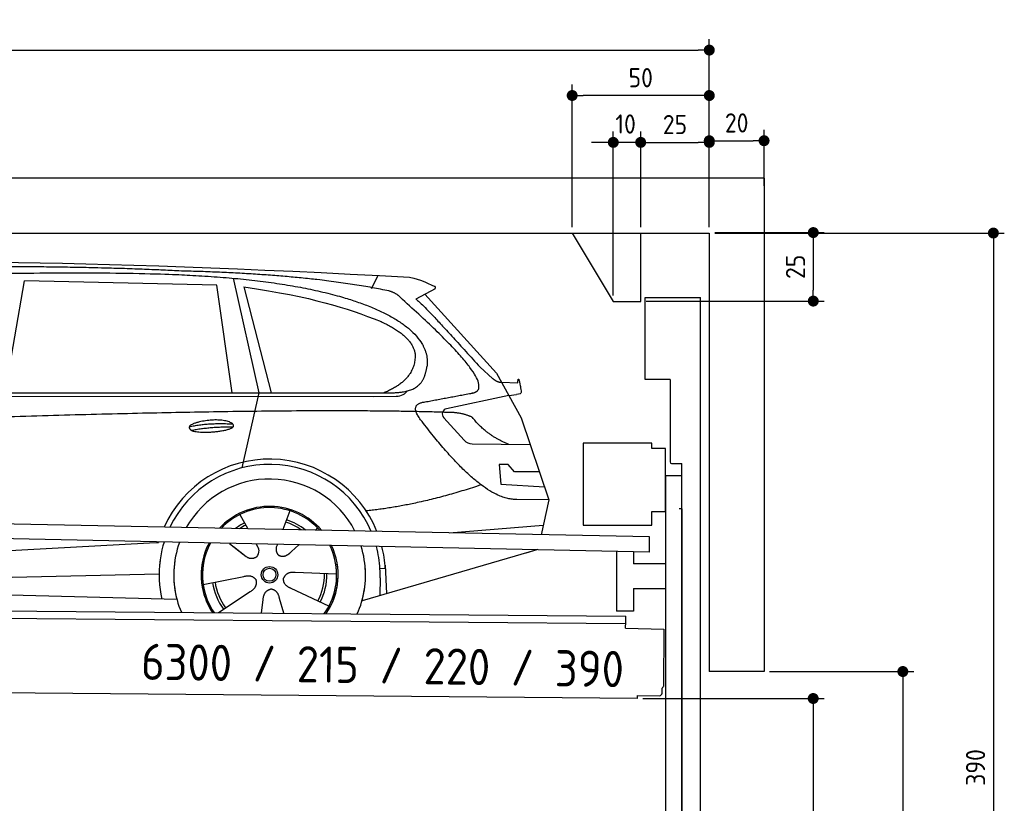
# Model space of a CAD drawing. Header units: millimetres. Extents: x -411 to 6777, y 0 to 7028.
# Tile 6 of 6: x 3183 to 6777, y 4169 to 7028. Entities that reach past the tile are written whole.
import ezdxf

# ---------------------------------------------------------------- set-up
doc = ezdxf.new("R2010")
doc.units = ezdxf.units.MM
doc.layers.add('4', color=3, linetype='Continuous')
for name, color, linetype, lineweight in [('car', 10, 'Continuous', 25), ('Freiraum', 7, 'Continuous', 25), ('Gebäude', 7, 'Continuous', 25), ('Logo', 7, 'Continuous', 25), ('Plattform', 7, 'Continuous', 25), ('Ständer vorne', 7, 'Continuous', 25), ('Tor', 200, 'Continuous', 25)]:
    doc.layers.add(name, color=color, linetype=linetype, lineweight=lineweight)
doc.styles.get("Standard").update_dxf_attribs({"font": 'ISOCP.SHX'})
doc.dimstyles.new('GEN-ISO', dxfattribs={"dimscale": 20, "dimtxt": 3.5, "dimasz": 2, "dimexe": 2, "dimexo": 1, "dimgap": 1.5, "dimtad": 1, "dimdec": 1, "dimlfac": 0.1, "dimdsep": 46, "dimtxsty": 'STANDARD', "dimblk": 'PUNKT', "dimcen": 2, "dimclrd": 256, "dimclre": 256, "dimclrt": 2, "dimadec": 0, "dimazin": 0, "dimtp": 0.1, "dimtm": 0.1, "dimtfac": 0.71, "dimtdec": 1, "dimtmove": 2, "dimatfit": 3, "dimldrblk": 'PUNKT', "dimfxl": 2, "dimtolj": 1, "dimarcsym": 0})

# ---------------------------------------------------------------- blocks, each defined once
blk = doc.blocks.new('PUNKT')
at = {"layer": '4', "color": 0, "linetype": 'ByBlock'}
blk.add_line((-0.5, 0), (-1, 0), dxfattribs=at)
at = {"layer": '4', "color": 0, "linetype": 'ByBlock', "const_width": 0.5}
blk.add_lwpolyline([(-0.25, 0, 1), (0.25, 0, 1)], format="xyb", close=True, dxfattribs=at)
blk = doc.blocks.new('*D67')
at = {"layer": '4', "lineweight": -2, "transparency": 16777216}
for p, q in [((5720, 6250), (6776.9, 6250)), ((6736.9, 6210), (6736.9, 2390)), ((6295.4, 2350), (6776.9, 2350))]:
    blk.add_line(p, q, dxfattribs=at)
at = {"layer": 'Defpoints', "color": 0, "transparency": 16777216}
for p in [(5700, 6250), (6275.4, 2350), (6736.9, 2350)]:
    blk.add_point(p, dxfattribs=at)
at = {"layer": '4', "lineweight": -2, "transparency": 16777216, "xscale": 40, "yscale": 40, "zscale": 40}
for p, rotation in [((6736.9, 6250), 90), ((6736.9, 2350), 270)]:
    blk.add_blockref('PUNKT', p, dxfattribs=dict(at, rotation=rotation))
at = {"layer": '4', "color": 2, "transparency": 16777216, "insert": (6671.9, 4300), "char_height": 70, "attachment_point": 5, "rotation": 90}
blk.add_mtext('390', dxfattribs=at)
blk = doc.blocks.new('*D69')
at = {"layer": '4', "lineweight": -2, "transparency": 16777216}
for p, q in [((5920, 4650), (6446.5, 4650)), ((6406.5, 4610), (6406.5, 2390)), ((6295.4, 2350), (6446.5, 2350))]:
    blk.add_line(p, q, dxfattribs=at)
at = {"layer": 'Defpoints', "color": 0, "transparency": 16777216}
for p in [(5900, 4650), (6275.4, 2350), (6406.5, 2350)]:
    blk.add_point(p, dxfattribs=at)
at = {"layer": '4', "lineweight": -2, "transparency": 16777216, "xscale": 40, "yscale": 40, "zscale": 40}
for p, rotation in [((6406.5, 4650), 90), ((6406.5, 2350), 270)]:
    blk.add_blockref('PUNKT', p, dxfattribs=dict(at, rotation=rotation))
at = {"layer": '4', "color": 2, "transparency": 16777216, "insert": (6341.5, 3500), "char_height": 70, "attachment_point": 5, "rotation": 90}
blk.add_mtext('H2', dxfattribs=at)
blk = doc.blocks.new('*D70')
at = {"layer": '4', "lineweight": -2, "transparency": 16777216}
for p, q in [((200, 6272.6), (200, 6957.5)), ((5700, 6422.6), (5700, 6957.5)), ((240, 6917.5), (5660, 6917.5))]:
    blk.add_line(p, q, dxfattribs=at)
at = {"layer": 'Defpoints', "color": 0, "transparency": 16777216}
for p in [(5700, 6917.5), (5700, 6402.6), (200, 6252.6)]:
    blk.add_point(p, dxfattribs=at)
at = {"layer": '4', "lineweight": -2, "transparency": 16777216, "xscale": 40, "yscale": 40, "zscale": 40, "rotation": 180}
blk.add_blockref('PUNKT', (200, 6917.5), dxfattribs=at)
at = {"layer": '4', "lineweight": -2, "transparency": 16777216, "xscale": 40, "yscale": 40, "zscale": 40}
blk.add_blockref('PUNKT', (5700, 6917.5), dxfattribs=at)
at = {"layer": '4', "color": 2, "transparency": 16777216, "insert": (2950, 6982.5), "char_height": 70, "attachment_point": 5}
blk.add_mtext('550', dxfattribs=at)
blk = doc.blocks.new('*D71')
at = {"layer": '4', "lineweight": -2, "transparency": 16777216}
for p, q in [((5457.5, 4551.7), (6119.3, 4551.7)), ((6079.3, 4511.7), (6079.3, 2391.7)), ((6099.3, 2351.7), (6119.3, 2351.7))]:
    blk.add_line(p, q, dxfattribs=at)
at = {"layer": 'Defpoints', "color": 0, "transparency": 16777216}
for p in [(5437.5, 4551.7), (6079.3, 2351.7), (6079.3, 2351.7)]:
    blk.add_point(p, dxfattribs=at)
at = {"layer": '4', "lineweight": -2, "transparency": 16777216, "xscale": 40, "yscale": 40, "zscale": 40}
for p, rotation in [((6079.3, 4551.7), 90), ((6079.3, 2351.7), 270)]:
    blk.add_blockref('PUNKT', p, dxfattribs=dict(at, rotation=rotation))
at = {"layer": '4', "color": 2, "transparency": 16777216, "insert": (6004.7, 3260.9), "char_height": 70, "attachment_point": 5, "rotation": 90}
blk.add_mtext('220', dxfattribs=at)
blk = doc.blocks.new('*D72')
at = {"layer": '4', "lineweight": -2, "transparency": 16777216}
for p, q in [((5449.6, 6271.7), (5449.6, 6620.8)), ((5700, 6271.7), (5700, 6620.8)), ((5489.6, 6580.8), (5660, 6580.8))]:
    blk.add_line(p, q, dxfattribs=at)
at = {"layer": 'Defpoints', "color": 0, "transparency": 16777216}
for p in [(5700, 6580.8), (5449.6, 6251.7), (5700, 6251.7)]:
    blk.add_point(p, dxfattribs=at)
at = {"layer": '4', "lineweight": -2, "transparency": 16777216, "xscale": 40, "yscale": 40, "zscale": 40, "rotation": 180}
blk.add_blockref('PUNKT', (5449.6, 6580.8), dxfattribs=at)
at = {"layer": '4', "lineweight": -2, "transparency": 16777216, "xscale": 40, "yscale": 40, "zscale": 40}
blk.add_blockref('PUNKT', (5700, 6580.8), dxfattribs=at)
at = {"layer": '4', "color": 2, "transparency": 16777216, "insert": (5574.8, 6645.8), "char_height": 70, "attachment_point": 5}
blk.add_mtext('25', dxfattribs=at)
blk = doc.blocks.new('*D73')
at = {"layer": '4', "lineweight": -2, "transparency": 16777216}
for p, q in [((5199.6, 6271.7), (5199.6, 6791.8)), ((5700, 6271.7), (5700, 6791.8)), ((5660, 6751.8), (5239.6, 6751.8))]:
    blk.add_line(p, q, dxfattribs=at)
at = {"layer": 'Defpoints', "color": 0, "transparency": 16777216}
for p in [(5199.6, 6751.8), (5199.6, 6251.7), (5700, 6251.7)]:
    blk.add_point(p, dxfattribs=at)
at = {"layer": '4', "lineweight": -2, "transparency": 16777216, "xscale": 40, "yscale": 40, "zscale": 40, "rotation": 180}
blk.add_blockref('PUNKT', (5199.6, 6751.8), dxfattribs=at)
at = {"layer": '4', "lineweight": -2, "transparency": 16777216, "xscale": 40, "yscale": 40, "zscale": 40}
blk.add_blockref('PUNKT', (5700, 6751.8), dxfattribs=at)
at = {"layer": '4', "color": 2, "transparency": 16777216, "insert": (5449.8, 6816.8), "char_height": 70, "attachment_point": 5}
blk.add_mtext('50', dxfattribs=at)
blk = doc.blocks.new('*D74')
at = {"layer": '4', "lineweight": -2, "transparency": 16777216}
for p, q in [((5720, 6251.7), (6119.6, 6251.7)), ((6079.6, 6211.7), (6079.6, 6041.7)), ((5469.6, 6001.7), (6119.6, 6001.7))]:
    blk.add_line(p, q, dxfattribs=at)
at = {"layer": 'Defpoints', "color": 0, "transparency": 16777216}
for p in [(5700, 6251.7), (5449.6, 6001.7), (6079.6, 6001.7)]:
    blk.add_point(p, dxfattribs=at)
at = {"layer": '4', "lineweight": -2, "transparency": 16777216, "xscale": 40, "yscale": 40, "zscale": 40}
for p, rotation in [((6079.6, 6251.7), 90), ((6079.6, 6001.7), 270)]:
    blk.add_blockref('PUNKT', p, dxfattribs=dict(at, rotation=rotation))
at = {"layer": '4', "color": 2, "transparency": 16777216, "insert": (6014.6, 6126.7), "char_height": 70, "attachment_point": 5, "rotation": 90}
blk.add_mtext('25', dxfattribs=at)
blk = doc.blocks.new('*D75')
at = {"layer": '4', "lineweight": -2, "transparency": 16777216}
for p, q in [((5349.6, 6021.7), (5349.6, 6620.8)), ((5449.6, 6271.7), (5449.6, 6620.8)), ((5309.6, 6580.8), (5269.6, 6580.8)), ((5449.6, 6580.8), (5349.6, 6580.8)), ((5489.6, 6580.8), (5529.6, 6580.8))]:
    blk.add_line(p, q, dxfattribs=at)
at = {"layer": 'Defpoints', "color": 0, "transparency": 16777216}
for p in [(5349.6, 6580.8), (5449.6, 6251.7), (5349.6, 6001.7)]:
    blk.add_point(p, dxfattribs=at)
at = {"layer": '4', "lineweight": -2, "transparency": 16777216, "xscale": 40, "yscale": 40, "zscale": 40}
blk.add_blockref('PUNKT', (5349.6, 6580.8), dxfattribs=at)
at = {"layer": '4', "lineweight": -2, "transparency": 16777216, "xscale": 40, "yscale": 40, "zscale": 40, "rotation": 180}
blk.add_blockref('PUNKT', (5449.6, 6580.8), dxfattribs=at)
at = {"layer": '4', "color": 2, "transparency": 16777216, "insert": (5394.7, 6647.8), "char_height": 70, "attachment_point": 5}
blk.add_mtext('10', dxfattribs=at)
blk = doc.blocks.new('Car')
at = {"layer": 'car'}
for p, q in [((3906.5, 6121.1), (4003.2, 5703.7)), ((4411.8, 6088.3), (4435.6, 6135.9)), ((3077.7, 5694.8), (3144.7, 6104.6)), ((3846.4, 6094.7), (3144.7, 6104.6)), ((3905.9, 5702.8), (3846.4, 6094.7)), ((3946, 6090.5), (4049.1, 5704.2)), ((4643.3, 6089.8), (4573.2, 6050.6)), ((4606.5, 6069.2), (4870.8, 5783.2)), ((4810.5, 5804.3), (4856.1, 5764.5)), ((4870.8, 5783.2), (4961.5, 5621.1)), ((4888.7, 5751.2), (4948.9, 5749.2)), ((1778.9, 5673.3), (4422.1, 5694.3)), ((1825.8, 5682.7), (4477.6, 5708.3)), ((4003.2, 5703.7), (3944.8, 5429.5)), ((4422.1, 5694.3), (4505, 5695.8)), ((4916.2, 5702.2), (4689.8, 5652.2)), ((4916.2, 5702.2), (4943.9, 5706.2)), ((4679.4, 5619.1), (4754.4, 5537.9)), ((4961.5, 5621.1), (5065.8, 5323.4)), ((4783.7, 5525.1), (4995.4, 5524.3)), ((4916.2, 5450.2), (4883.5, 5450.2)), ((4883.5, 5450.2), (4890.4, 5378.7)), ((4939.9, 5424.4), (4916.2, 5450.2)), ((5030.4, 5424.4), (4939.9, 5424.4)), ((4890.4, 5378.7), (5049.5, 5370.2)), ((5065.8, 5323.4), (4948.9, 5323.9)), ((5065.8, 5323.4), (5039.2, 5195.5)), ((3938.7, 5259.2), (3968.3, 5207.1)), ((4120.9, 5274.6), (4096, 5205.7)), ((4223, 5212.9), (4215.2, 5204.4)), ((4703.3, 5199.1), (5046.4, 5230)), ((3966.9, 5209.4), (3968.3, 5207.1)), ((1741.1, 5033.6), (3610.1, 5152.8)), ((3610.1, 5152.8), (3642.6, 5154.9)), ((3902, 5153.3), (3953.6, 5113.2)), ((3916.4, 5142.3), (3963, 5106.1)), ((3999.3, 5152.1), (4005.4, 5141.2)), ((4076.4, 5151.2), (4072.7, 5140.9)), ((4155.1, 5150.3), (4128.4, 5126.3)), ((5023.3, 5140.1), (4387.3, 4948.7)), ((5027.9, 5141.5), (4984.2, 5128.3)), ((4470.4, 5078.8), (4477, 4975.7)), ((1761, 4981.7), (3646.4, 5040.3)), ((3806.8, 5003.2), (3955.1, 5033.5)), ((4293.9, 5044.4), (4142.6, 5049.3)), ((4452.7, 5033.1), (4451.6, 4968.1)), ((4471.2, 5066.8), (4451.9, 5065.6)), ((1662.5, 4983.3), (3711.4, 4948.7)), ((3864, 4900.6), (3978.4, 4978.2)), ((4266.7, 4928.2), (4128.9, 4990.9)), ((4021.1, 4900.7), (4026.5, 4949.1)), ((4101.8, 4900.7), (4086.3, 4954.1))]:
    blk.add_line(p, q, dxfattribs=at)
for radius in [30.1, 23.6]:
    blk.add_circle((4048.9, 5040.4), radius, dxfattribs=at)
for centre, radius, start, end in [((4694.1, 5632.7), 20, 102.4358, 222.7473), ((4783.8, 5565.1), 40, 222.7473, 269.7861), ((4049.3, 5039.9), 422.7, 22.5487, 156.2143), ((4049.3, 5039.9), 403.4, 23.7263, 155.0367), ((4049.3, 5039.9), 350, 27.7494, 151.0136), ((4049.3, 5039.9), 250, 41.078, 137.685), ((4048.9, 5040.4), 245, 41.9641, 136.7989), ((4048.9, 5040.4), 209.6, 116.262, 127.1225), ((4048.9, 5040.4), 200.6, 116.1152, 123.6695), ((4048.9, 5040.4), 200.6, 55.0934, 73.5463), ((4048.9, 5040.4), 209.6, 51.6404, 73.3995), ((4049.3, 5039.9), 422.7, 164.0109, 164.2126), ((4049.3, 5039.9), 403.4, 163.2593, 179.9464), ((4049.3, 5039.9), 350, 160.7243, 195.1055), ((4049.3, 5039.9), 250, 152.8016, 213.8648), ((4048.9, 5040.4), 245, 152.3519, 188.7348), ((4049.3, 5039.9), 250, 326.1848, 25.8498), ((4049.3, 5039.9), 250, 326.1848, 25.8498), ((4048.9, 5040.4), 245, 0.9266, 26.2995), ((4049.3, 5039.9), 350, 344.8945, 17.9271), ((4049.3, 5039.9), 403.4, 3.6504, 15.3921), ((4049.3, 5039.9), 422.7, 3.6504, 14.6404), ((4049.3, 5039.9), 403.4, 173.0827, 193.1146), ((4049.3, 5039.9), 350, 172.1254, 203.4635), ((4049.3, 5039.9), 250, 169.2195, 213.8648), ((4048.9, 5040.4), 245, 169.1336, 214.8006), ((4048.9, 5040.4), 245, 325.2489, 9.5178), ((4049.3, 5039.9), 250, 326.1848, 9.4319), ((4049.3, 5039.9), 350, 336.586, 6.526), ((4049.3, 5039.9), 403.4, 359.0315, 5.5686), ((4049.3, 5039.9), 422.7, 3.6504, 3.7403), ((4048.9, 5040.4), 200.6, 332.1152, 1.5463), ((4048.9, 5040.4), 209.6, 332.262, 1.3995), ((4048.9, 5040.4), 209.6, 188.262, 217.3995), ((4048.9, 5040.4), 200.6, 188.1152, 217.5463)]:
    blk.add_arc(centre, radius, start, end, dxfattribs=at)
for points, degree in [([(2204.6, 6124.5), (2491.7, 6188.8), (3376.8, 6183.6), (4549.3, 6131.1)], 3), ([(3699.3, 6146), (3351, 6162.2), (2735.1, 6151.8)], 2), ([(4474.9, 6080), (4173.8, 6139.9), (3699.3, 6146)], 2), ([(4549.3, 6131.1), (4596.1, 6122.1), (4605.1, 6113.9), (4642.5, 6098.3)], 3), ([(3946, 6090.5), (4200.5, 6053.9), (4314, 6019.2), (4447.3, 5967.8)], 3), ([(4524.6, 6049.6), (4506.5, 6071.3), (4474.9, 6080)], 2), ([(4643.3, 6089.8), (4645, 6091.4), (4645.6, 6094.5), (4645.1, 6097.3), (4642.5, 6098.3)], 4), ([(4789.5, 5711.7), (4878.7, 5740.5), (4524.6, 6049.6)], 2), ([(4573.2, 6050.6), (4581, 6055), (4810.5, 5804.3)], 2), ([(4447.3, 5967.8), (4561.9, 5916.8), (4572.6, 5851.8)], 2), ([(4572.6, 5851.8), (4578.2, 5757.3), (4460.9, 5708.2)], 2), ([(4477.6, 5708.3), (4527.7, 5708.8), (4600.7, 5714.1), (4608.4, 5761), (4616.6, 5804.3)], 4), ([(4856.1, 5764.5), (4864.4, 5757.2), (4877.7, 5749.7), (4886.8, 5749.7), (4888.7, 5751.2)], 4), ([(4948.9, 5749.2), (4950.1, 5788.1), (4961.5, 5713.9)], 2), ([(4505, 5695.8), (4524.3, 5696.6), (4539, 5705.7), (4546.2, 5716)], 3), ([(4576.2, 5728.9), (4576.3, 5728.9), (4576.3, 5729), (4576.4, 5729)], 3), ([(4961.5, 5713.9), (4961.7, 5710.2), (4956.2, 5708.4), (4943.8, 5706.2)], 3), ([(4595.3, 5610.9), (4551, 5669.2), (4610.9, 5676.4)], 2), ([(4696.9, 5638.6), (3820.2, 5659), (1388.2, 5524.6)], 2), ([(4948.9, 5323.9), (4823.3, 5315.6), (4595.3, 5610.9)], 2), ([(4784.7, 5621.1), (4747.3, 5639.1), (4696.9, 5638.6)], 2), ([(4916.2, 5524.6), (4830.5, 5559.7), (4784.7, 5621.1)], 2), ([(3751.5, 5577.9), (3826.9, 5594.8), (3910.4, 5589)], 2), ([(3758.6, 5565.1), (3832.6, 5579.7), (3910.6, 5578.9)], 2), ([(4817, 5375.2), (4592.3, 5297.8), (4399.6, 5276.6)], 2), ([(3953.8, 5113.2), (3977.3, 5091.5), (4000.5, 5105)], 2), ([(3955.1, 5033.5), (3985.8, 5042.5), (4000.6, 5020.1)], 2), ([(4142.6, 5049.3), (4110.8, 5053.1), (4100, 5028.5)], 2), ([(3978.4, 4978.2), (4006.3, 4993.8), (4000.6, 5020.1)], 2), ([(4128.9, 4990.9), (4098.8, 5001.6), (4100, 5028.5)], 2), ([(4026.5, 4949.1), (4027.5, 4981), (4053.4, 4988.1)], 2), ([(4086.3, 4954.1), (4080.1, 4985.5), (4053.4, 4988.1)], 2)]:
    blk.add_open_spline(points, degree=degree, dxfattribs=at)
for points, degree, knots in [([(2374.3, 6112.4), (2400.9, 6114.7), (2540.3, 6117.8), (3561.5, 6147.3), (4181.8, 6146.5), (4638.7, 5978.1), (4616.6, 5804.3)], 4, [0.0821318, 0.0821318, 0.0821318, 0.0821318, 0.0821318, 0.258851, 0.508851, 1, 1, 1, 1, 1]), ([(4610.9, 5676.4), (4777.5, 5709), (4780.3, 5709.6), (4788.6, 5711.5), (4789.5, 5711.7)], 1, [0.1611508, 0.1611508, 1, 1.0196119, 1.078724, 1.0847856, 1.0847856]), ([(3758.6, 5565.1), (3735.1, 5581.4), (3780.5, 5597.2), (3863.2, 5617.3), (3956.1, 5584.3), (3894.1, 5560.5), (3785.1, 5553.3), (3763.6, 5562.1), (3758.6, 5565.1)], 5, [0, 0, 0, 0, 0, 0, 0.300106, 0.500106, 0.700106, 1, 1, 1, 1, 1, 1]), ([(4005.4, 5141.2), (4007.1, 5137.1), (4008.2, 5133.1), (4008.5, 5129.3), (4009.2, 5120.7), (4006.6, 5112.6), (4000.5, 5105)], 3, [0.2167758, 0.2167758, 0.2167758, 0.2167758, 0.4600873, 0.4600873, 0.4600873, 1, 1, 1, 1]), ([(4072.7, 5140.9), (4072.1, 5137.8), (4071.9, 5134.7), (4072, 5131.8), (4072.4, 5129), (4073.2, 5123.2), (4075.2, 5117.9), (4078.8, 5113.4), (4083.8, 5110.4)], 4, [0.3191838, 0.3191838, 0.3191838, 0.3191838, 0.3191838, 0.5438253, 0.5438253, 0.5438253, 0.5438253, 1, 1, 1, 1, 1]), ([(4128.4, 5126.3), (4128.4, 5126.3), (4128.4, 5126.3), (4128.4, 5126.3), (4128.4, 5126.3), (4119.4, 5116.4), (4108.8, 5106.4), (4094.6, 5103.9), (4083.8, 5110.4)], 4, [-0.000003, -0.000003, -0.000003, -0.000003, -0.000003, 0, 0, 0, 0, 1, 1, 1, 1, 1])]:
    blk.add_open_spline(points, degree=degree, knots=knots, dxfattribs=at)
blk = doc.blocks.new('*D81')
at = {"layer": '4', "lineweight": -2, "transparency": 16777216}
for p, q in [((5700, 6271.7), (5700, 6626.8)), ((5900, 6422.5), (5900, 6626.8)), ((5740, 6586.8), (5860, 6586.8))]:
    blk.add_line(p, q, dxfattribs=at)
at = {"layer": 'Defpoints', "color": 0, "transparency": 16777216}
for p in [(5900, 6586.8), (5900, 6402.5), (5700, 6251.7)]:
    blk.add_point(p, dxfattribs=at)
at = {"layer": '4', "lineweight": -2, "transparency": 16777216, "xscale": 40, "yscale": 40, "zscale": 40, "rotation": 180}
blk.add_blockref('PUNKT', (5700, 6586.8), dxfattribs=at)
at = {"layer": '4', "lineweight": -2, "transparency": 16777216, "xscale": 40, "yscale": 40, "zscale": 40}
blk.add_blockref('PUNKT', (5900, 6586.8), dxfattribs=at)
at = {"layer": '4', "color": 2, "transparency": 16777216, "insert": (5800, 6651.8), "char_height": 70, "attachment_point": 5}
blk.add_mtext('20', dxfattribs=at)
blk = doc.blocks.new('Plattform OG 6200 550')
at = {"layer": 'Plattform'}
for p, q in [((5482.3, 5141.3), (348.5, 5243.7)), ((5481.2, 5085.3), (347.5, 5192.7)), ((5481.2, 5085.3), (5482.3, 5141.2)), ((5361.5, 5087.8), (5361.5, 4870)), ((5423.5, 5086.4), (5423.5, 5042.5)), ((5539.9, 5042.5), (5423.5, 5042.5)), ((5423.5, 4952.5), (5423.5, 4870)), ((5423.5, 4952.5), (5539.9, 4952.5)), ((440.2, 4895.3), (5395, 4852)), ((446, 4868.2), (5394.8, 4825)), ((5423.5, 4870), (5361.5, 4870)), ((5395, 4846.9), (5395, 4852)), ((5394.7, 4807.9), (5394.9, 4831.9)), ((5394.9, 4831.9), (5395, 4846.9)), ((5394.7, 4807.9), (5534.1, 4804.7)), ((5534.1, 4804.7), (5532.3, 4595.7)), ((5437.5, 4551.7), (372.6, 4595.9)), ((5527.6, 4571.7), (5527.8, 4589.9)), ((5437.5, 4551.7), (5437.5, 4562.5)), ((5437.5, 4562.5), (5517.5, 4561.8))]:
    blk.add_line(p, q, dxfattribs=at)
for centre, radius, start, end in [((5517.6, 4571.8), 10, 269.5, 359.5), ((5526.2, 4595.8), 6.08, 284.5689, 358.9086)]:
    blk.add_arc(centre, radius, start, end, dxfattribs=at)
blk = doc.blocks.new('Ständer vorne ab 340')
at = {"layer": 'Ständer vorne'}
for p, q in [((5240, 5483.7), (5240, 5183.7)), ((5490, 5483.7), (5240, 5483.7)), ((5490, 5463.7), (5490, 5483.7)), ((5540, 5463.7), (5490, 5463.7)), ((5540, 5233.7), (5540, 5463.7)), ((5540.2, 5363.7), (5539.8, 5363.7)), ((5540, 5363.7), (5540, 2351.7)), ((5600, 5363.7), (5540, 5363.7)), ((5600, 2350.3), (5600, 5363.7)), ((5490, 5183.7), (5490, 5233.7)), ((5490, 5233.7), (5540, 5233.7)), ((5240, 5183.7), (5490, 5183.7)), ((5540, 5079.1), (5540, 5080.1)), ((5511.2, 2346.7), (5511.2, 2338.7)), ((5595.1, 2346.7), (5511.2, 2346.7)), ((5511.2, 2338.7), (5600, 2338.7)), ((5600, 2338.7), (5600, 2341.7))]:
    blk.add_line(p, q, dxfattribs=at)
blk = doc.blocks.new('Tor ab 370 Gebäude')
at = {"layer": 'Tor'}
for p, q in [((5465.6, 5716.2), (5465.6, 6014.7)), ((5465.6, 6014.7), (5668, 6014.7)), ((5668, 2338.7), (5668, 6014.7)), ((5557, 5716.2), (5465.6, 5716.2)), ((5557, 5716.2), (5557, 5414.7)), ((5562, 5408.8), (5600, 5408.7)), ((5600, 5243.7), (5600, 5408.7)), ((5600, 5243.7), (5590, 5243.7)), ((5600, 5243.7), (5600, 2338.7)), ((5600, 2338.7), (5600, 5243.7)), ((5668, 2338.7), (5600, 2338.7))]:
    blk.add_line(p, q, dxfattribs=at)
blk.add_arc((5563, 5414.7), 6, 180, 260.4059, dxfattribs=at)
blk = doc.blocks.new('Gebäude_390_GT215')
at = {"layer": 'Freiraum'}
blk.add_lwpolyline([(5199.6, 6250), (5349.6, 6000), (5449.6, 6000), (5449.6, 6250)], dxfattribs=at)
at = {"layer": 'Gebäude'}
for p, q in [((5900, 6450.6), (0, 6450.6)), ((5900, 6450.6), (5900, 4650)), ((200, 6250), (5700, 6250)), ((5700, 6250), (5700, 4650)), ((5900, 4650), (5700, 4650))]:
    blk.add_line(p, q, dxfattribs=at)

msp = doc.modelspace()

# ---------------------------------------------------------------- block references
at = {"layer": 'car', "rotation": 359.4752422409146}
msp.add_blockref('Car', (0, 0), dxfattribs=at)
at = {"layer": 'Gebäude'}
msp.add_blockref('Gebäude_390_GT215', (0, 0), dxfattribs=at)
at = {"layer": 'Plattform'}
msp.add_blockref('Plattform OG 6200 550', (0, 0), dxfattribs=at)
at = {"layer": 'Ständer vorne'}
msp.add_blockref('Ständer vorne ab 340', (0, 0), dxfattribs=at)
at = {"layer": 'Tor', "linetype": 'ByBlock'}
msp.add_blockref('Tor ab 370 Gebäude', (0, 0), dxfattribs=at)

# ---------------------------------------------------------------- texts
at = {"layer": 'Logo'}
msp.add_text('6300 / 215 / 220 / 390', height=132, rotation=359.09746, dxfattribs=at).set_placement((3625.32, 4620.18))

# ---------------------------------------------------------------- dimensions: what is measured, and where the dimension line sits
at = {"layer": '4'}
for base, p1, p2, override, picture, middle in [((5700, 6917.48), (200, 6252.56), (5700, 6402.56), {"dimtdec": 3, "dimtolj": 0}, '*D70', (2950, 6982.48)), ((5199.64, 6751.8), (5700, 6251.68), (5199.64, 6251.68), {"dimtdec": 3, "dimtolj": 0}, '*D73', (5449.82, 6816.8)), ((5700, 6580.83), (5449.63, 6251.68), (5700, 6251.68), {"dimtdec": 3, "dimtolj": 0}, '*D72', (5574.82, 6645.84)), ((5900, 6586.78), (5700, 6251.68), (5900, 6402.51), {"dimtol": 0, "dimlim": 0, "dimtp": 0.1, "dimtm": 0.1, "dimtfac": 0.71, "dimtdec": 3, "dimtolj": 0, "dimtzin": 8}, '*D81', (5800, 6651.79))]:
    dim = msp.add_linear_dim(base=base, p1=p1, p2=p2, dimstyle='GEN-ISO', override=override, dxfattribs=at)
    dim.commit()
    dim.dimension.update_dxf_attribs({"geometry": picture, "text_midpoint": middle})
dim = msp.add_linear_dim(base=(5349.64, 6580.83), p1=(5449.63, 6251.68), p2=(5349.64, 6001.68), dimstyle='GEN-ISO', override={"dimtdec": 3, "dimtolj": 0}, dxfattribs=at)
dim.commit()
dim.dimension.update_dxf_attribs({"geometry": '*D75', "text_midpoint": (5394.75, 6647.81), "dimtype": 160})
for base, p1, p2, override, picture, middle in [((6079.62, 6001.68), (5700, 6251.68), (5449.64, 6001.68), {"dimtdec": 3, "dimtolj": 0}, '*D74', (6014.61, 6126.68)), ((6736.86, 2350), (5700, 6250), (6275.45, 2350), {"dimdec": 0, "dimtdec": 3, "dimtolj": 0}, '*D67', (6671.86, 4300))]:
    dim = msp.add_linear_dim(base=base, p1=p1, p2=p2, angle=90, dimstyle='GEN-ISO', override=override, dxfattribs=at)
    dim.commit()
    dim.dimension.update_dxf_attribs({"geometry": picture, "text_midpoint": middle})
dim = msp.add_linear_dim(base=(6406.55, 2350), p1=(5900, 4650), p2=(6275.45, 2350), angle=90, text='H2', dimstyle='GEN-ISO', override={"dimdec": 0, "dimtdec": 3, "dimtolj": 0}, dxfattribs=at)
dim.commit()
dim.dimension.update_dxf_attribs({"geometry": '*D69', "text_midpoint": (6341.54, 3500)})
dim = msp.add_linear_dim(base=(6079.31, 2351.68), p1=(5437.5, 4551.65), p2=(6079.31, 2351.68), angle=90, dimstyle='GEN-ISO', override={"dimtdec": 3, "dimtolj": 0}, dxfattribs=at)
dim.commit()
dim.dimension.update_dxf_attribs({"geometry": '*D71', "text_midpoint": (6004.71, 3260.91), "dimtype": 160})

doc.saveas('drawing.dxf')
